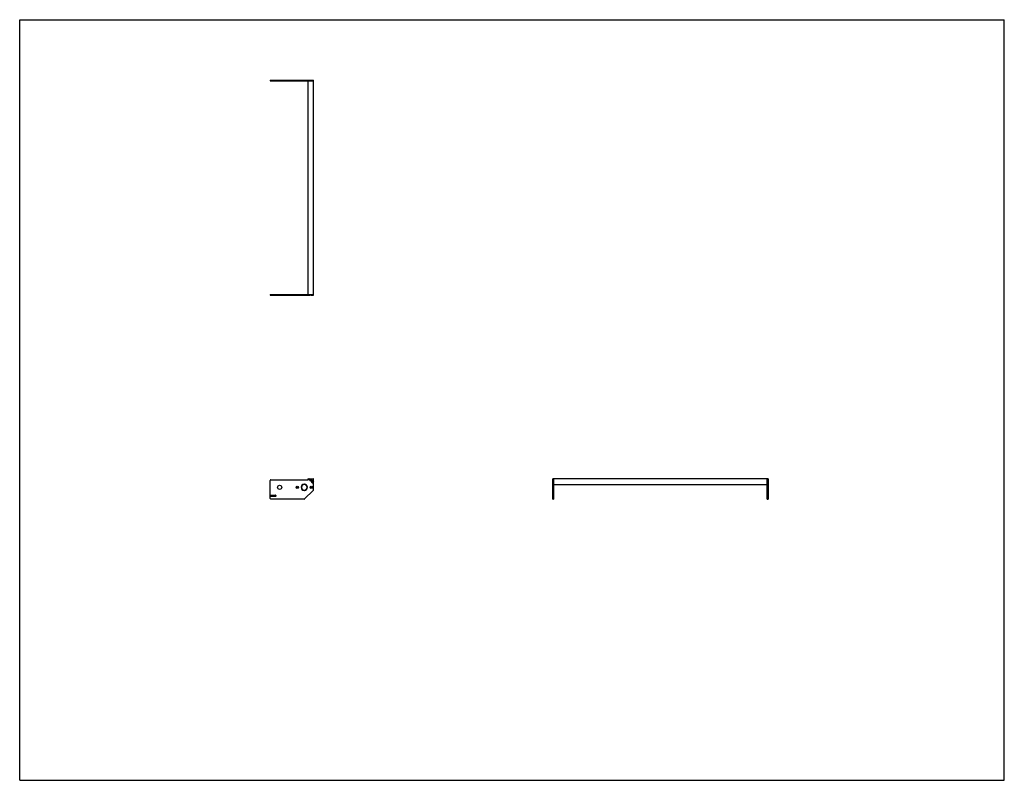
# Model space of a CAD drawing. Header units: inches. Extents: x 0 to 176, y 0 to 136.
import ezdxf

# ---------------------------------------------------------------- set-up
doc = ezdxf.new("R2010")
doc.units = ezdxf.units.IN
doc.header["$LTSCALE"] = 9.68
doc.header["$MEASUREMENT"] = 0
doc.layers.get('0').update_dxf_attribs({"linetype": 'CONTINUOUS'})
for name, color, linetype in [('350537_BL0', 7, 'CONTINUOUS'), ('350538_BL4', 7, 'CONTINUOUS'), ('350539_WW_350539_38_BL3', 7, 'CONTINUOUS'), ('9304XXM_930410M_BL1', 7, 'CONTINUOUS'), ('9304XXM_930410M_BL2', 7, 'CONTINUOUS'), ('9304XXM_930410M_BL5', 7, 'CONTINUOUS'), ('9304XXM_930410M_BL6', 7, 'CONTINUOUS')]:
    doc.layers.add(name, color=color, linetype=linetype)

# ---------------------------------------------------------------- blocks, each defined once
blk = doc.blocks.new('350537_BL0', base_point=(70.09, 68.55))
at = {"layer": '350537_BL0', "color": 7, "linetype": 'CONTINUOUS'}
for p, q in [((44.78, 86.84), (51.5, 86.84)), ((44.78, 86.84), (44.78, 86.72)), ((44.78, 86.72), (51.89, 86.72)), ((51.56, 86.84), (51.56, 86.72)), ((51.73, 86.84), (52.5, 86.84)), ((52.07, 86.72), (51.89, 86.72)), ((52.07, 86.72), (52.5, 86.72)), ((52.5, 86.72), (52.5, 86.84)), ((44.78, 50.39), (44.78, 53.63)), ((44.91, 53.75), (51.56, 53.75)), ((50.84, 52.96), (50.84, 52.89)), ((50.9, 52.89), (50.9, 52.96)), ((51.71, 53.91), (51.56, 53.75)), ((51.73, 53.91), (52.47, 53.91)), ((52.5, 51.92), (52.5, 53.88)), ((95.27, 53.45), (95.27, 53.91)), ((95.4, 53.91), (95.27, 53.91)), ((95.27, 53.26), (95.27, 53.45)), ((95.27, 50.26), (95.27, 53.26)), ((95.4, 53.91), (95.4, 50.26)), ((50.84, 51.9), (50.84, 51.83)), ((50.9, 51.83), (50.9, 51.9)), ((50.93, 50.3), (52.46, 51.83)), ((44.91, 50.82), (44.91, 50.95)), ((50.84, 50.26), (44.91, 50.26)), ((44.97, 51.01), (45.72, 51.01)), ((45.72, 50.76), (44.97, 50.76)), ((45.78, 50.95), (45.78, 50.82)), ((95.27, 50.26), (95.4, 50.26))]:
    blk.add_line(p, q, dxfattribs=at)
for centre, radius in [((46.47, 52.39), 0.375), ((49.62, 52.39), 0.205), ((49.62, 52.39), 0.108), ((52.12, 52.39), 0.205), ((52.12, 52.39), 0.108)]:
    blk.add_circle(centre, radius, dxfattribs=at)
for centre, radius, start, end in [((44.91, 53.63), 0.125, 90, 180), ((50.87, 52.39), 0.562, 93.0572, 266.9428), ((50.87, 52.39), 0.5, 93.4398, 266.5602), ((50.87, 52.39), 0.562, 273.0572, 86.9428), ((50.87, 52.39), 0.5, 273.4398, 86.5602), ((51.73, 53.88), 0.03, 90, 135), ((51.98, 53.75), 0.185, 120.1537, 59.8463), ((52.34, 53.35), 0.185, 30.1537, 329.8463), ((52.47, 53.88), 0.03, 0, 90), ((52.38, 51.92), 0.125, 315, 360), ((44.91, 50.39), 0.125, 180, 270), ((44.97, 50.95), 0.06, 90, 180), ((44.97, 50.82), 0.06, 180, 270), ((45.72, 50.95), 0.06, 0, 90), ((45.72, 50.82), 0.06, 270, 360), ((50.84, 50.39), 0.125, 270, 315)]:
    blk.add_arc(centre, radius, start, end, dxfattribs=at)
for points in [[(51.93, 86.74), (51.91, 86.73), (51.9, 86.73), (51.89, 86.72)], [(52.07, 86.72), (52.06, 86.73), (52.05, 86.73), (52.04, 86.74)], [(95.29, 53.41), (95.29, 53.42), (95.28, 53.44), (95.27, 53.45)], [(95.27, 53.26), (95.28, 53.27), (95.29, 53.29), (95.29, 53.3)]]:
    blk.add_open_spline(points, degree=3, dxfattribs=at)
for points, knots in [([(52.04, 86.74), (52.03, 86.74), (52.01, 86.74), (51.98, 86.75), (51.95, 86.74), (51.94, 86.74), (51.93, 86.74)], [0, 0, 0, 0, 0.250004, 0.499997, 0.749985, 1, 1, 1, 1]), ([(95.3, 53.35), (95.3, 53.36), (95.3, 53.38), (95.29, 53.4), (95.29, 53.41)], [0, 0, 0, 0, 0.499985, 1, 1, 1, 1]), ([(95.29, 53.3), (95.29, 53.31), (95.3, 53.33), (95.3, 53.35), (95.3, 53.35)], [0, 0, 0, 0, 0.500025, 1, 1, 1, 1])]:
    blk.add_open_spline(points, degree=3, knots=knots, dxfattribs=at)
blk = doc.blocks.new('9304XXM_930410M_BL1', base_point=(51.98, 70.17))
at = {"layer": '9304XXM_930410M_BL1', "color": 7, "linetype": 'CONTINUOUS'}
for p, q in [((52.04, 86.74), (51.93, 86.74)), ((51.93, 53.78), (51.98, 53.81)), ((51.93, 53.73), (51.93, 53.78)), ((51.98, 53.7), (51.93, 53.73)), ((51.98, 53.81), (52.03, 53.78)), ((52.03, 53.73), (51.98, 53.7)), ((52.03, 53.78), (52.03, 53.73))]:
    blk.add_line(p, q, dxfattribs=at)
for radius in [0.157, 0.0568]:
    blk.add_circle((51.98, 53.75), radius, dxfattribs=at)
blk = doc.blocks.new('9304XXM_930410M_BL2', base_point=(73.74, 53.35))
at = {"layer": '9304XXM_930410M_BL2', "color": 7, "linetype": 'CONTINUOUS'}
for p, q in [((52.29, 53.38), (52.34, 53.41)), ((52.29, 53.33), (52.29, 53.38)), ((52.34, 53.3), (52.29, 53.33)), ((52.34, 53.41), (52.39, 53.38)), ((52.39, 53.33), (52.34, 53.3)), ((52.39, 53.38), (52.39, 53.33)), ((95.29, 53.3), (95.29, 53.41))]:
    blk.add_line(p, q, dxfattribs=at)
for radius in [0.157, 0.0568]:
    blk.add_circle((52.34, 53.35), radius, dxfattribs=at)
blk = doc.blocks.new('350539_WW_350539_38_BL3', base_point=(92.57, 88.98))
at = {"layer": '350539_WW_350539_38_BL3', "color": 7, "linetype": 'CONTINUOUS'}
for p, q in [((51.5, 125.08), (51.5, 86.84)), ((51.5, 125.08), (52.5, 125.08)), ((52.5, 86.84), (52.5, 125.08)), ((51.5, 86.84), (52.5, 86.84)), ((51.53, 53.91), (51.73, 53.91)), ((95.4, 52.93), (95.4, 53.91)), ((133.64, 53.91), (95.4, 53.91)), ((95.4, 52.87), (133.64, 52.87)), ((133.64, 53.91), (133.64, 52.93))]:
    blk.add_line(p, q, dxfattribs=at)
for centre, radius, start, end in [((51.53, 53.88), 0.03, 90, 246.0797), ((50.87, 52.39), 1.6, 62.2175, 66.0797)]:
    blk.add_arc(centre, radius, start, end, dxfattribs=at)
blk = doc.blocks.new('350538_BL4', base_point=(89.27, 87.73))
at = {"layer": '350538_BL4', "color": 7, "linetype": 'CONTINUOUS'}
for p, q in [((44.78, 125.21), (44.78, 125.08)), ((44.78, 125.21), (51.89, 125.21)), ((44.78, 125.08), (51.5, 125.08)), ((51.56, 125.21), (51.56, 125.08)), ((51.71, 125.08), (52.5, 125.08)), ((51.89, 125.21), (52.07, 125.21)), ((52.07, 125.21), (52.5, 125.21)), ((52.5, 125.08), (52.5, 125.21)), ((133.76, 53.91), (133.64, 53.91)), ((133.64, 50.26), (133.64, 53.91)), ((133.76, 53.91), (133.76, 53.45)), ((133.76, 53.45), (133.76, 53.26)), ((133.76, 53.26), (133.76, 50.26)), ((133.64, 50.26), (133.76, 50.26))]:
    blk.add_line(p, q, dxfattribs=at)
for points in [[(51.89, 125.21), (51.9, 125.2), (51.91, 125.19), (51.93, 125.19)], [(52.04, 125.19), (52.05, 125.19), (52.06, 125.2), (52.07, 125.21)], [(133.76, 53.45), (133.75, 53.44), (133.75, 53.42), (133.74, 53.41)], [(133.74, 53.3), (133.75, 53.29), (133.75, 53.27), (133.76, 53.26)]]:
    blk.add_open_spline(points, degree=3, dxfattribs=at)
for points, knots in [([(51.93, 125.19), (51.94, 125.19), (51.95, 125.18), (51.98, 125.18), (52.01, 125.18), (52.03, 125.19), (52.04, 125.19)], [0, 0, 0, 0, 0.250015, 0.500003, 0.749996, 1, 1, 1, 1]), ([(133.74, 53.41), (133.74, 53.4), (133.74, 53.38), (133.74, 53.36), (133.74, 53.35)], [0, 0, 0, 0, 0.500015, 1, 1, 1, 1]), ([(133.74, 53.35), (133.74, 53.35), (133.74, 53.33), (133.74, 53.31), (133.74, 53.3)], [0, 0, 0, 0, 0.499975, 1, 1, 1, 1])]:
    blk.add_open_spline(points, degree=3, knots=knots, dxfattribs=at)
blk = doc.blocks.new('9304XXM_930410M_BL5', base_point=(51.98, 125.19))
at = {"layer": '9304XXM_930410M_BL5', "color": 7, "linetype": 'CONTINUOUS'}
blk.add_line((51.93, 125.19), (52.04, 125.19), dxfattribs=at)
blk = doc.blocks.new('9304XXM_930410M_BL6', base_point=(133.75, 53.35))
at = {"layer": '9304XXM_930410M_BL6', "color": 7, "linetype": 'CONTINUOUS'}
blk.add_line((133.75, 53.41), (133.75, 53.3), dxfattribs=at)

msp = doc.modelspace()

# ---------------------------------------------------------------- linework, layer by layer
at = {"color": 7, "linetype": 'CONTINUOUS'}
for p, q in [((0, 0), (0, 136)), ((0, 136), (176, 136)), ((176, 0), (176, 136)), ((0, 0), (176, 0))]:
    msp.add_line(p, q, dxfattribs=at)

# ---------------------------------------------------------------- block references
at = {"layer": '350537_BL0'}
msp.add_blockref('350537_BL0', (70.09, 68.55), dxfattribs=at)
at = {"layer": '350538_BL4'}
msp.add_blockref('350538_BL4', (89.27, 87.73), dxfattribs=at)
at = {"layer": '350539_WW_350539_38_BL3'}
msp.add_blockref('350539_WW_350539_38_BL3', (92.57, 88.98), dxfattribs=at)
at = {"layer": '9304XXM_930410M_BL1'}
msp.add_blockref('9304XXM_930410M_BL1', (51.98, 70.17), dxfattribs=at)
at = {"layer": '9304XXM_930410M_BL2'}
msp.add_blockref('9304XXM_930410M_BL2', (73.74, 53.35), dxfattribs=at)
at = {"layer": '9304XXM_930410M_BL5'}
msp.add_blockref('9304XXM_930410M_BL5', (51.98, 125.19), dxfattribs=at)
at = {"layer": '9304XXM_930410M_BL6'}
msp.add_blockref('9304XXM_930410M_BL6', (133.75, 53.35), dxfattribs=at)

doc.saveas('drawing.dxf')
